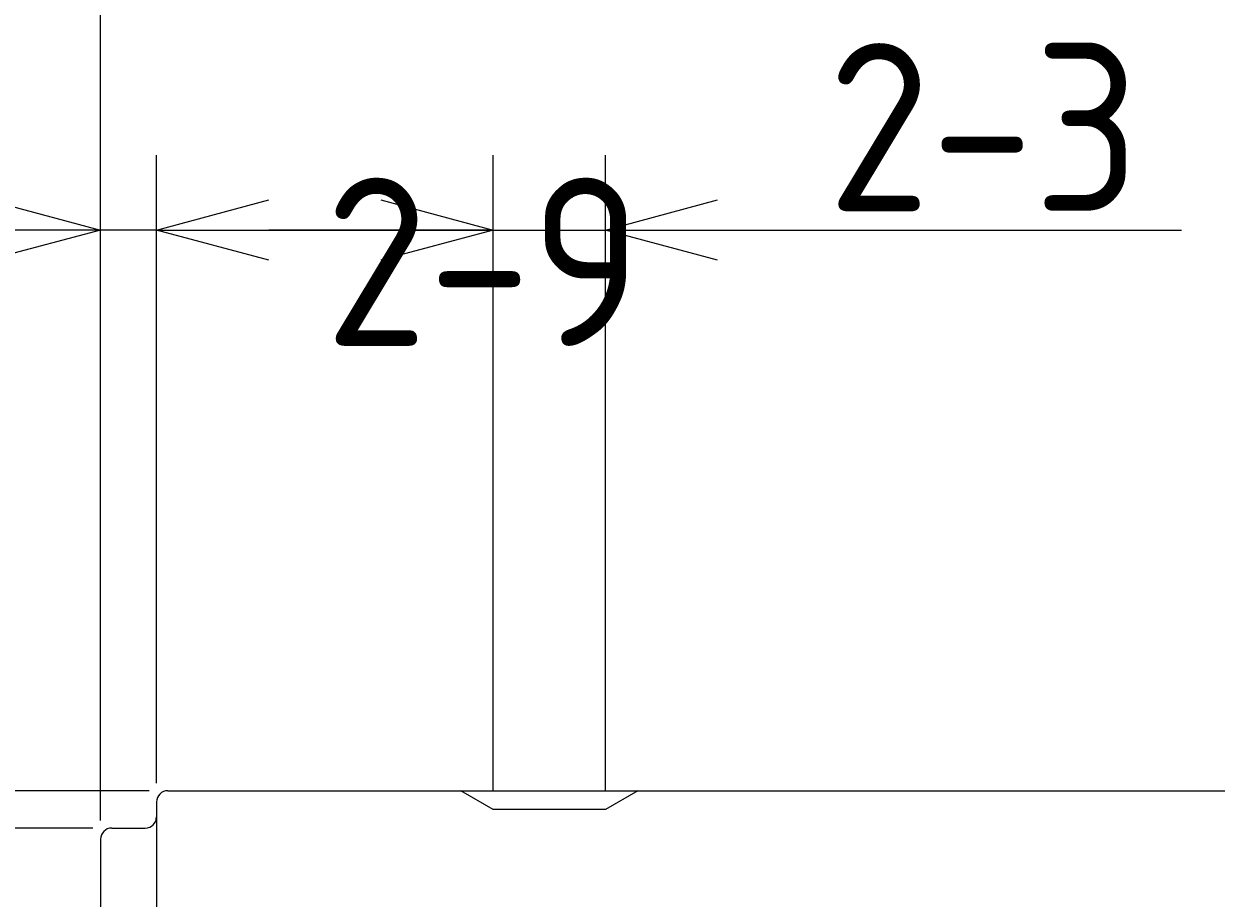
# Model space of a CAD drawing. Extents: x 100 to 257, y 73 to 146.
# Tile 3 of 7: x 123 to 155, y 102 to 126. Entities that reach past the tile are written whole.
import ezdxf

# ---------------------------------------------------------------- set-up
doc = ezdxf.new("R2010")
doc.units = 0
doc.header["$LTSCALE"] = 0.2
doc.layers.get('0').update_dxf_attribs({"linetype": 'CONTINUOUS'})
doc.layers.get('DEFPOINTS').update_dxf_attribs({"linetype": 'CONTINUOUS'})
doc.layers.add('18-0-CON', color=3, linetype='CONTINUOUS')
doc.layers.add('35-0-CON', color=7, linetype='CONTINUOUS')
doc.styles.add('DIMENSION', font='isocp.shx', dxfattribs={"bigfont": 'bigfont.shx'})
doc.dimstyles.get("Standard").update_dxf_attribs({"dimtxt": 0.18, "dimasz": 0.18, "dimexe": 0.18, "dimexo": 0.0625, "dimgap": 0.09, "dimtad": 0, "dimtih": 1, "dimtoh": 1, "dimzin": 0, "dimcen": 0.09, "dimazin": 3, "dimtfac": 1, "dimtofl": 0, "dimtmove": 0, "dimatfit": 3})

# ---------------------------------------------------------------- blocks, each defined once
blk = doc.blocks.new('_OPEN30')
at = {"color": 0, "linetype": 'BYBLOCK'}
for p, q in [((-1, 0.268), (0, 0)), ((0, 0), (-1, -0.268)), ((0, 0), (-1, 0))]:
    blk.add_line(p, q, dxfattribs=at)
blk = doc.blocks.new('*U83')
at = {"layer": '18-0-CON', "color": 161, "style": 'DIMENSION'}
blk.add_text('68.1', height=4.5, dxfattribs=at).set_placement((154.135, 130.5))
blk = doc.blocks.new('*D82')
at = {"layer": '18-0-CON', "color": 161}
for p, q in [((124.9, 104.2), (124.9, 132)), ((193, 105.493), (193, 132)), ((127.9, 130), (190, 130))]:
    blk.add_line(p, q, dxfattribs=at)
at = {"layer": 'DEFPOINTS', "color": 0}
for p in [(193, 130), (193, 104.993), (124.9, 103.7)]:
    blk.add_point(p, dxfattribs=at)
blk.add_blockref('*U83', (0, 0))
at = {"layer": '18-0-CON', "color": 161, "xscale": 3, "yscale": 3, "zscale": 3, "rotation": 180}
blk.add_blockref('_OPEN30', (124.9, 130), dxfattribs=at)
at = {"layer": '18-0-CON', "color": 161, "xscale": 3, "yscale": 3, "zscale": 3}
blk.add_blockref('_OPEN30', (193, 130), dxfattribs=at)
blk = doc.blocks.new('*U89')
at = {"layer": '18-0-CON', "color": 161, "style": 'DIMENSION'}
blk.add_text('(106.1)', height=4.5, dxfattribs=at).set_placement((170.075, 140.725))
blk = doc.blocks.new('*D88')
at = {"layer": '18-0-CON', "color": 161}
for p, q in [((124.9, 104.2), (124.9, 142)), ((231, 103.25), (231, 142)), ((228, 140), (127.9, 140))]:
    blk.add_line(p, q, dxfattribs=at)
at = {"layer": 'DEFPOINTS', "color": 0}
for p in [(124.9, 140), (124.9, 103.7), (231, 102.75)]:
    blk.add_point(p, dxfattribs=at)
blk.add_blockref('*U89', (0, 0))
at = {"layer": '18-0-CON', "color": 161, "xscale": 3, "yscale": 3, "zscale": 3, "rotation": 180}
blk.add_blockref('_OPEN30', (124.9, 140), dxfattribs=at)
at = {"layer": '18-0-CON', "color": 161, "xscale": 3, "yscale": 3, "zscale": 3}
blk.add_blockref('_OPEN30', (231, 140), dxfattribs=at)
blk = doc.blocks.new('*U97')
at = {"layer": '18-0-CON', "color": 161, "style": 'DIMENSION'}
blk.add_text('∅10', height=4.5, rotation=90, dxfattribs=at).set_placement((104.5, 95.273))
blk = doc.blocks.new('*D96')
at = {"layer": '18-0-CON', "color": 161}
for p, q in [((126.2, 105), (103, 105)), ((105, 102), (105, 98)), ((126.2, 95), (103, 95))]:
    blk.add_line(p, q, dxfattribs=at)
at = {"layer": 'DEFPOINTS', "color": 0}
for p in [(126.7, 105), (105, 95), (126.7, 95)]:
    blk.add_point(p, dxfattribs=at)
blk.add_blockref('*U97', (0, 0))
at = {"layer": '18-0-CON', "color": 161, "xscale": 3, "yscale": 3, "zscale": 3}
for p, rotation in [((105, 105), 90), ((105, 95), 270)]:
    blk.add_blockref('_OPEN30', p, dxfattribs=dict(at, rotation=rotation))
blk = doc.blocks.new('*U99')
at = {"layer": '18-0-CON', "color": 161, "style": 'DIMENSION'}
blk.add_text('∅8', height=4.5, rotation=90, dxfattribs=at).set_placement((114.5, 96.4))
blk = doc.blocks.new('*D98')
at = {"layer": '18-0-CON', "color": 161}
for p, q in [((124.7, 104), (113, 104)), ((115, 99), (115, 101)), ((124.7, 96), (113, 96))]:
    blk.add_line(p, q, dxfattribs=at)
at = {"layer": 'DEFPOINTS', "color": 0}
for p in [(115, 104), (125.2, 104), (125.2, 96)]:
    blk.add_point(p, dxfattribs=at)
blk.add_blockref('*U99', (0, 0))
at = {"layer": '18-0-CON', "color": 161, "xscale": 3, "yscale": 3, "zscale": 3}
for p, rotation in [((115, 104), 90), ((115, 96), 270)]:
    blk.add_blockref('_OPEN30', p, dxfattribs=dict(at, rotation=rotation))
blk = doc.blocks.new('*U101')
at = {"layer": '18-0-CON', "color": 161, "style": 'DIMENSION'}
blk.add_text('1.5', height=4.5, dxfattribs=at).set_placement((112.139, 120.5))
blk = doc.blocks.new('*D100')
at = {"layer": '18-0-CON', "color": 161}
for p, q in [((124.9, 104.2), (124.9, 122)), ((126.4, 105.2), (126.4, 122)), ((121.9, 120), (112.314, 120)), ((126.4, 120), (124.9, 120)), ((129.4, 120), (132.4, 120))]:
    blk.add_line(p, q, dxfattribs=at)
at = {"layer": 'DEFPOINTS', "color": 0}
for p in [(126.4, 120), (126.4, 104.7), (124.9, 103.7)]:
    blk.add_point(p, dxfattribs=at)
blk.add_blockref('*U101', (0, 0))
at = {"layer": '18-0-CON', "color": 161, "xscale": 3, "yscale": 3, "zscale": 3}
blk.add_blockref('_OPEN30', (124.9, 120), dxfattribs=at)
at = {"layer": '18-0-CON', "color": 161, "xscale": 3, "yscale": 3, "zscale": 3, "rotation": 180}
blk.add_blockref('_OPEN30', (126.4, 120), dxfattribs=at)
blk = doc.blocks.new('*U145')
at = {"layer": '18-0-CON', "color": 161, "style": 'DIMENSION'}
blk.add_text('1.5', height=4.5, dxfattribs=at).set_placement((112.139, 120.5))
blk = doc.blocks.new('*D144')
at = {"layer": '18-0-CON', "color": 161}
for p, q in [((124.9, 104.2), (124.9, 122)), ((126.4, 105.2), (126.4, 122)), ((121.9, 120), (112.314, 120)), ((126.4, 120), (124.9, 120)), ((129.4, 120), (132.4, 120))]:
    blk.add_line(p, q, dxfattribs=at)
at = {"layer": 'DEFPOINTS', "color": 0}
for p in [(126.4, 120), (126.4, 104.7), (124.9, 103.7)]:
    blk.add_point(p, dxfattribs=at)
blk.add_blockref('*U145', (0, 0))
at = {"layer": '18-0-CON', "color": 161, "xscale": 3, "yscale": 3, "zscale": 3}
blk.add_blockref('_OPEN30', (124.9, 120), dxfattribs=at)
at = {"layer": '18-0-CON', "color": 161, "xscale": 3, "yscale": 3, "zscale": 3, "rotation": 180}
blk.add_blockref('_OPEN30', (126.4, 120), dxfattribs=at)
blk = doc.blocks.new('*D146')
at = {"layer": '18-0-CON', "color": 161}
for p, q in [((126.4, 105.2), (126.4, 122)), ((135.4, 105), (135.4, 122)), ((126.4, 120), (123.4, 120)), ((126.4, 120), (135.4, 120)), ((135.4, 120), (138.4, 120))]:
    blk.add_line(p, q, dxfattribs=at)
at = {"layer": 'DEFPOINTS', "color": 0}
for p in [(135.4, 120), (126.4, 104.7), (135.4, 104.5)]:
    blk.add_point(p, dxfattribs=at)
at = {"layer": '18-0-CON', "color": 161, "style": 'DIMENSION'}
blk.add_text('2-9', height=4.5, dxfattribs=at).set_placement((130.9, 116.9))
blk = doc.blocks.new('_NONE')
blk = doc.blocks.new('*U148')
at = {"layer": '18-0-CON', "color": 161, "style": 'DIMENSION'}
blk.add_text('2-3', height=4.5, dxfattribs=at).set_placement((144.339, 120.5))
blk = doc.blocks.new('*D147')
at = {"layer": '18-0-CON', "color": 161}
for p, q in [((135.4, 105), (135.4, 122)), ((138.4, 105), (138.4, 122)), ((132.4, 120), (129.4, 120)), ((135.4, 120), (138.4, 120)), ((141.4, 120), (153.801, 120))]:
    blk.add_line(p, q, dxfattribs=at)
at = {"layer": 'DEFPOINTS', "color": 0}
for p in [(138.4, 120), (135.4, 104.5), (138.4, 104.5)]:
    blk.add_point(p, dxfattribs=at)
blk.add_blockref('*U148', (0, 0))
at = {"layer": '18-0-CON', "color": 161, "xscale": 3, "yscale": 3, "zscale": 3}
blk.add_blockref('_OPEN30', (135.4, 120), dxfattribs=at)
at = {"layer": '18-0-CON', "color": 161, "xscale": 3, "yscale": 3, "zscale": 3, "rotation": 180}
blk.add_blockref('_OPEN30', (138.4, 120), dxfattribs=at)

msp = doc.modelspace()

# ---------------------------------------------------------------- linework, layer by layer
at = {"layer": '18-0-CON'}
msp.add_line((134.534, 105), (139.266, 105), dxfattribs=at)
at = {"layer": '35-0-CON'}
for p, q in [((126.7, 105), (134.534, 105)), ((135.4, 104.5), (134.534, 105)), ((139.266, 105), (138.4, 104.5)), ((139.266, 105), (192.5, 105)), ((126.4, 104.7), (126.4, 95.3)), ((138.4, 104.5), (135.4, 104.5)), ((125.2, 104), (126.1, 104)), ((124.9, 103.7), (124.9, 96.3))]:
    msp.add_line(p, q, dxfattribs=at)
for centre, start, end in [((126.7, 104.7), 90, 180), ((126.1, 104.3), 270, 0), ((125.2, 103.7), 90, 180)]:
    msp.add_arc(centre, 0.3, start, end, dxfattribs=at)

# ---------------------------------------------------------------- dimensions: what is measured, and where the dimension line sits
at = {"layer": '18-0-CON'}
for base, p1, p2, override, picture, middle in [((124.9, 140), (231, 102.75), (124.9, 103.7), {"dimscale": 1, "dimpost": '(<>)'}, '*D88', (177.95, 142.975)), ((193, 130), (124.9, 103.7), (193, 104.993), {"dimscale": 1}, '*D82', (158.95, 132.75)), ((126.4, 120), (124.9, 103.7), (126.4, 104.7), {"dimscale": 1, "dimjust": 1, "dimtol": 0, "dimtp": 0.1, "dimtm": 0}, '*D100', (115.607, 122.75)), ((126.4, 120), (124.9, 103.7), (126.4, 104.7), {"dimscale": 1, "dimjust": 1, "dimtol": 0, "dimtp": 0.1, "dimtm": 0}, '*D144', (115.607, 122.75)), ((138.4, 120), (135.4, 104.5), (138.4, 104.5), {"dimscale": 1, "dimpost": '2-<>', "dimtol": 0, "dimtp": 0.1, "dimtm": 0}, '*D147', (149.1, 122.75)), ((135.4, 120), (126.4, 104.7), (135.4, 104.5), {"dimscale": 1, "dimpost": '2-<>', "dimblk1": 'NONE', "dimblk2": 'NONE', "dimsah": 1, "dimtol": 0, "dimtp": 0.1, "dimtm": 0, "dimtix": 1}, '*D146', (130.9, 122.75))]:
    dim = msp.add_linear_dim(base=base, p1=p1, p2=p2, dimstyle='Standard', override=override, dxfattribs=at)
    dim.commit()
    dim.dimension.update_dxf_attribs({"geometry": picture, "text_midpoint": middle})
for base, p1, p2, override, picture, middle in [((105, 95), (126.7, 105), (126.7, 95), {"dimscale": 1, "dimpost": '%%c<>'}, '*D96', (102.25, 100)), ((115, 104), (125.2, 96), (125.2, 104), {"dimscale": 1, "dimpost": '%%c<>', "dimtol": 0, "dimtp": 0.1, "dimtm": 0}, '*D98', (112.25, 100))]:
    dim = msp.add_linear_dim(base=base, p1=p1, p2=p2, angle=90, dimstyle='Standard', override=override, dxfattribs=at)
    dim.commit()
    dim.dimension.update_dxf_attribs({"geometry": picture, "text_midpoint": middle})

doc.saveas('drawing.dxf')
